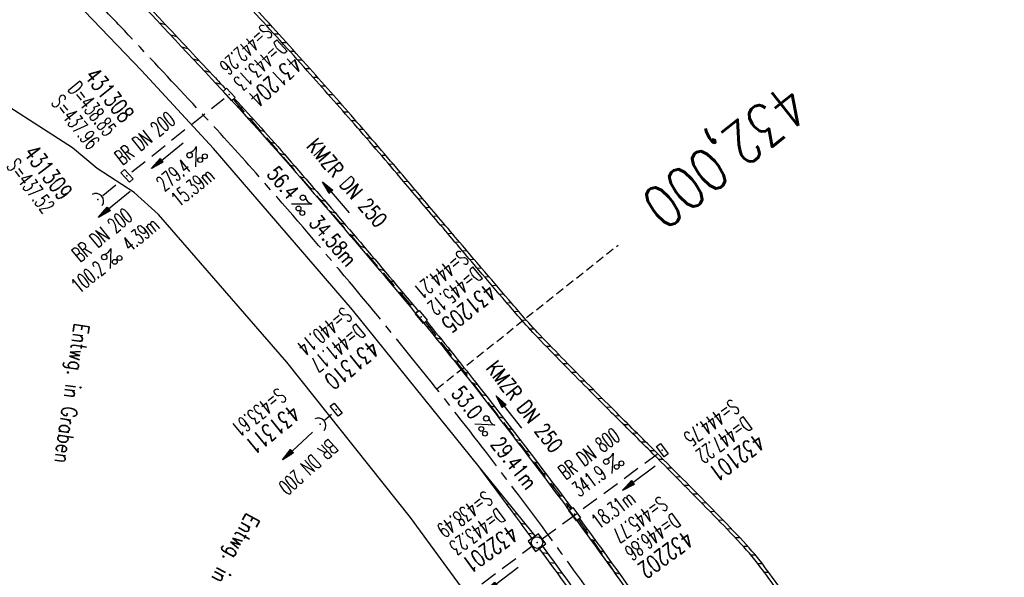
# Model space of a CAD drawing. Extents: x 454519 to 459636, y 422856 to 428936.
# Tile 61 of 82: x 455601 to 455717, y 427442 to 427508. Entities that reach past the tile are written whole.
import ezdxf
from ezdxf.enums import TextEntityAlignment as Align

# ---------------------------------------------------------------- set-up
doc = ezdxf.new("R2010")
doc.units = 0
doc.header["$LTSCALE"] = 2
doc.header["$MEASUREMENT"] = 0
for name, pattern in [('ACHSE', [5.5, 4, -0.5, 0.5, -0.5]), ('AUSGEZOGEN', [0]), ('GESTRICH-X2', [1.5, 1, -0.5]), ('GESTRICHELT', [0.75, 0.5, -0.25])]:
    doc.linetypes.add(name, pattern=pattern)
doc.layers.get('0').update_dxf_attribs({"linetype": 'CONTINUOUS'})
for name, color, linetype in [('ACHSETOP', 1, 'ACHSE'), ('FBR', 8, 'CONTINUOUS'), ('HEKTOM', 1, 'GESTRICHELT'), ('KANAL', 7, 'GESTRICH-X2'), ('PFEIL', 7, 'CONTINUOUS'), ('RINNE', 8, 'CONTINUOUS'), ('SCHACHTNR', 6, 'CONTINUOUS'), ('SCHRIFT', 7, 'AUSGEZOGEN'), ('SCHSYMBOL', 7, 'CONTINUOUS'), ('TEXTO', 4, 'CONTINUOUS'), ('TEXTU', 4, 'CONTINUOUS')]:
    doc.layers.add(name, color=color, linetype=linetype)
doc.styles.add('ROMANS', font='romans.shx', dxfattribs={"width": 0.8})
pattern_1 = [(3.77398, (455992.0151, 426960.8069), (-0.0658207, 0.9978315), [])]

# ---------------------------------------------------------------- blocks, each defined once
blk = doc.blocks.new('30')
at = {"color": 0}
for p, q in [((-0.75, -0.29), (-0.75, 0.29)), ((-0.75, 0.29), (0.75, 0.29)), ((0.75, 0.29), (0.75, -0.29)), ((0.75, -0.29), (-0.75, -0.29))]:
    blk.add_line(p, q, dxfattribs=at)
blk.add_point((0, 0), dxfattribs=at)
blk = doc.blocks.new('20')
blk.add_lwpolyline([(-0.75, -0.75), (0.75, -0.75), (0.75, 0.75), (-0.75, 0.75)], close=True)
blk.add_circle((0, 0), 0.676)
blk.add_point((0, 0))
blk = doc.blocks.new('PROM')
blk.add_line((1.57, 1.82), (0.02, 0.02))
for centre, radius in [((0.32, 1.51), 0.317), ((0.94, 0.29), 0.283), ((1.64, 0.29), 0.283)]:
    blk.add_circle(centre, radius)
blk.add_arc((0.99, 2.68), 1.03, 239.1414, 303.3549)
blk = doc.blocks.new('PFEIL2')
at = {"color": 0}
for p, q in [((0.88, 0), (-2.4, -0.01)), ((0.88, -0.27), (0.88, 0.28)), ((0.88, 0.28), (2.43, 0.01)), ((0.91, 0.27), (0.88, 0.26)), ((0.97, 0.26), (0.88, 0.25)), ((1.02, 0.25), (0.88, 0.23)), ((1.07, 0.24), (0.88, 0.21)), ((1.13, 0.23), (0.88, 0.19)), ((1.18, 0.22), (0.88, 0.17)), ((1.24, 0.21), (0.88, 0.15)), ((1.29, 0.21), (0.88, 0.14)), ((1.34, 0.2), (0.88, 0.12)), ((1.4, 0.19), (0.88, 0.1)), ((1.45, 0.18), (0.88, 0.08)), ((1.51, 0.17), (0.88, 0.06)), ((1.56, 0.16), (0.88, 0.04)), ((1.61, 0.15), (0.88, 0.02)), ((1.67, 0.14), (0.88, 0.01)), ((1.72, 0.13), (0.88, -0.01)), ((1.78, 0.12), (0.88, -0.03)), ((1.83, 0.11), (0.88, -0.05)), ((1.88, 0.1), (0.88, -0.07)), ((1.94, 0.09), (0.88, -0.09)), ((2.05, 0.08), (0.88, -0.12)), ((1.99, 0.08), (0.88, -0.11)), ((2.1, 0.07), (0.88, -0.14)), ((2.15, 0.06), (0.88, -0.16)), ((2.21, 0.05), (0.88, -0.18)), ((2.26, 0.04), (0.88, -0.2)), ((2.32, 0.03), (0.88, -0.22)), ((2.37, 0.02), (0.88, -0.23)), ((2.42, 0.01), (0.88, -0.25)), ((2.43, 0.01), (0.88, -0.27))]:
    blk.add_line(p, q, dxfattribs=at)
blk = doc.blocks.new('42')
at = {"color": 0}
blk.add_arc((-0.02, -0.31), 0.91, 12.5363, 167.4637, dxfattribs=at)
blk.add_point((0, 0), dxfattribs=at)

msp = doc.modelspace()

# ---------------------------------------------------------------- hatches: boundary and pattern name
at = {"layer": 'RINNE'}
h = msp.add_hatch(dxfattribs=at)
h.set_pattern_fill('_USER', color=256, angle=45, pattern_type=0)
h.set_pattern_definition(pattern_1)
edge = h.paths.add_edge_path()
edge.add_arc((456706.44, 427762.61), 1073.91, 228.10965, 228.14704)
edge.add_arc((456678.33, 427731.22), 1031.78, 228.14704, 228.74433)
edge.add_arc((456817.12, 427889.45), 1242.25, 228.74433, 229.25911)
edge.add_arc((456655.35, 427701.65), 994.39, 229.25911, 229.83448)
edge.add_arc((456546.63, 427572.84), 825.83, 229.83448, 230.52376)
edge.add_arc((456558.48, 427587.22), 844.46, 230.52376, 231.2054)
edge.add_arc((456542.6, 427567.47), 819.12, 231.2054, 231.93377)
edge.add_arc((456729.12, 427805.63), 1121.62, 231.93377, 232.55622)
edge.add_arc((456934.78, 428074.2), 1459.89, 232.55622, 233.12863)
edge.add_arc((456379.85, 427334.33), 535.04, 233.1286, 234.0742)
edge.add_arc((457408.11, 428753.48), 2287.55, 234.07418, 234.38006)
edge.add_arc((456866.28, 427997.21), 1357.22, 234.38006, 234.77717)
edge.add_arc((464010.54, 438116.29), 13744.15, 234.777174, 234.830846)
edge.add_arc((452553.34, 421856.09), 6147.09, 54.750591, 54.830844, ccw=False)
edge.add_arc((450423.39, 418842.22), 9837.64, 54.683193, 54.750591, ccw=False)
edge.add_arc((457138.53, 428320.45), 1778.3, 234.68319, 234.84171)
edge.add_arc((456312.97, 427148.34), 344.64, 234.8417, 235.0346)
edge.add_arc((455651.13, 426201.92), 810.24, 54.90881, 55.03464, ccw=False)
edge.add_arc((626422.3, 508282.45), 188910.65, 205.3823657, 205.3841142)
edge.add_arc((456954.58, 427870.83), 1333.1, 205.38414, 205.40495)
edge.add_arc((458532.71, 428620.35), 3080.18, 205.40495, 205.42636)
edge.add_arc((1550284.82, 947638.49), 1211923.63, 205.42637998, 205.4274597)
edge.add_arc((477688.7, 437702.31), 24280.02, 205.42746, 205.446957)
edge.add_arc((517203.98, 456505.24), 68040.82, 205.4469542, 205.458601)
edge.add_arc((456349.46, 427533.08), 641.57, 205.4586, 206.27492)
edge.add_arc((456893.63, 427801.73), 1248.45, 206.27492, 206.86021)
edge.add_arc((456329.1, 427515.82), 615.64, 206.86021, 207.72985)
edge.add_arc((456730.48, 427726.82), 1069.1, 207.72985, 208.38986)
edge.add_arc((456776.66, 427751.77), 1121.59, 208.38986, 208.97336)
edge.add_arc((456927.93, 427835.54), 1294.51, 208.97336, 209.51651)
edge.add_arc((456713.84, 427714.33), 1048.49, 209.51651, 210.14933)
edge.add_arc((456739.98, 427729.51), 1078.71, 210.14933, 210.77322)
edge.add_arc((456488.78, 427579.92), 786.35, 210.77322, 211.62095)
edge.add_arc((456413.6, 427533.63), 698.06, 211.62095, 212.52066)
edge.add_arc((456509.22, 427594.6), 811.46, 212.52066, 213.27031)
edge.add_arc((456783.27, 427774.41), 1139.24, 213.27031, 213.90303)
edge.add_arc((456933.78, 427875.56), 1320.58, 213.90303, 214.46478)
edge.add_arc((456432, 427531.15), 711.97, 214.46478, 215.22973)
edge.add_arc((456476.07, 427562.28), 765.93, 215.22973, 215.97766)
edge.add_arc((456765.31, 427772.25), 1123.35, 215.97766, 216.5953)
edge.add_arc((456809.54, 427805.09), 1178.43, 216.5953, 217.16376)
edge.add_arc((456701.06, 427722.86), 1042.31, 217.16376, 217.76819)
edge.add_arc((456604.75, 427648.24), 920.48, 217.76819, 218.52067)
edge.add_arc((456318.3, 427420.22), 554.35, 218.5207, 219.4902)
edge.add_arc((456528.37, 427593.33), 826.56, 219.49019, 220.08089)
edge.add_arc((457478.26, 428392.67), 2068.03, 220.08089, 220.45439)
edge.add_arc((457304.06, 428244.13), 1839.09, 220.45439, 220.88775)
edge.add_arc((456561.26, 427600.97), 856.54, 220.88775, 221.52267)
edge.add_arc((456315.6, 427383.46), 528.43, 221.5227, 222.5898)
edge.add_arc((456489.12, 427542.96), 764.11, 222.5898, 223.47731)
edge.add_arc((456673.23, 427717.54), 1017.83, 223.47731, 224.05338)
edge.add_arc((456818.23, 427857.82), 1219.58, 224.05338, 224.57966)
edge.add_arc((456792.95, 427832.9), 1184.09, 224.57966, 225.17081)
edge.add_arc((456580.17, 427618.85), 882.27, 225.17081, 225.85561)
edge.add_arc((456478.25, 427513.85), 735.94, 225.85561, 226.71899)
edge.add_arc((456503.46, 427540.61), 772.7, 226.71899, 227.56159)
edge.add_arc((456706.44, 427762.61), 1073.51, 227.56159, 228.14704)
edge.add_arc((456678.33, 427731.22), 1031.38, 228.14704, 228.74433)
edge.add_arc((456817.12, 427889.45), 1241.85, 228.74433, 229.25911)
edge.add_arc((456655.35, 427701.65), 993.99, 229.25911, 229.83448)
edge.add_arc((456546.63, 427572.84), 825.43, 229.83448, 230.52376)
edge.add_arc((456558.48, 427587.22), 844.06, 230.52376, 231.2054)
edge.add_arc((456542.6, 427567.47), 818.72, 231.2054, 231.93377)
edge.add_arc((456729.12, 427805.63), 1121.22, 231.93377, 232.55622)
edge.add_arc((456934.78, 428074.2), 1459.49, 232.55622, 233.12863)
edge.add_arc((456379.85, 427334.33), 534.64, 233.1286, 234.0742)
edge.add_arc((457408.11, 428753.48), 2287.15, 234.07418, 234.38006)
edge.add_arc((456866.28, 427997.21), 1356.82, 234.38006, 234.77717)
edge.add_arc((464010.54, 438116.29), 13743.75, 234.777174, 234.830846)
edge.add_arc((452553.34, 421856.09), 6147.49, 54.750591, 54.830844, ccw=False)
edge.add_arc((450423.39, 418842.22), 9838.04, 54.683193, 54.750591, ccw=False)
edge.add_arc((457138.53, 428320.45), 1777.9, 234.68319, 234.84171)
edge.add_arc((456312.97, 427148.34), 344.24, 234.8417, 235.0346)
edge.add_arc((455651.13, 426201.92), 810.64, 54.90881, 55.03464, ccw=False)
h = msp.add_hatch(dxfattribs=at)
h.set_pattern_fill('_USER', color=256, angle=45, pattern_type=0)
h.set_pattern_definition(pattern_1)
edge = h.paths.add_edge_path()
edge.add_arc((456706.44, 427762.61), 1073.91, 228.10965, 228.14704)
edge.add_arc((456678.33, 427731.22), 1031.78, 228.14704, 228.74433)
edge.add_arc((456817.12, 427889.45), 1242.25, 228.74433, 229.25911)
edge.add_arc((456655.35, 427701.65), 994.39, 229.25911, 229.83448)
edge.add_arc((456546.63, 427572.84), 825.83, 229.83448, 230.52376)
edge.add_arc((456558.48, 427587.22), 844.46, 230.52376, 231.2054)
edge.add_arc((456542.6, 427567.47), 819.12, 231.2054, 231.93377)
edge.add_arc((456729.12, 427805.63), 1121.62, 231.93377, 232.55622)
edge.add_arc((456934.78, 428074.2), 1459.89, 232.55622, 233.12863)
edge.add_arc((456379.85, 427334.33), 535.04, 233.1286, 234.0742)
edge.add_arc((457408.11, 428753.48), 2287.55, 234.07418, 234.38006)
edge.add_arc((456866.28, 427997.21), 1357.22, 234.38006, 234.77717)
edge.add_arc((464010.54, 438116.29), 13744.15, 234.777174, 234.830846)
edge.add_arc((452553.34, 421856.09), 6147.09, 54.750591, 54.830844, ccw=False)
edge.add_arc((450423.39, 418842.22), 9837.64, 54.683193, 54.750591, ccw=False)
edge.add_arc((457138.53, 428320.45), 1778.3, 234.68319, 234.84171)
edge.add_arc((456312.97, 427148.34), 344.64, 234.8417, 235.0346)
edge.add_arc((455651.13, 426201.92), 810.24, 54.90881, 55.03464, ccw=False)
edge.add_arc((626422.3, 508282.45), 188910.65, 205.3823657, 205.3841142)
edge.add_arc((456954.58, 427870.83), 1333.1, 205.38414, 205.40495)
edge.add_arc((458532.71, 428620.35), 3080.18, 205.40495, 205.42636)
edge.add_arc((1550284.82, 947638.49), 1211923.63, 205.42637998, 205.4274597)
edge.add_arc((477688.7, 437702.31), 24280.02, 205.42746, 205.446957)
edge.add_arc((517203.98, 456505.24), 68040.82, 205.4469542, 205.458601)
edge.add_arc((456349.46, 427533.08), 641.57, 205.4586, 206.27492)
edge.add_arc((456893.63, 427801.73), 1248.45, 206.27492, 206.86021)
edge.add_arc((456329.1, 427515.82), 615.64, 206.86021, 207.72985)
edge.add_arc((456730.48, 427726.82), 1069.1, 207.72985, 208.38986)
edge.add_arc((456776.66, 427751.77), 1121.59, 208.38986, 208.97336)
edge.add_arc((456927.93, 427835.54), 1294.51, 208.97336, 209.51651)
edge.add_arc((456713.84, 427714.33), 1048.49, 209.51651, 210.14933)
edge.add_arc((456739.98, 427729.51), 1078.71, 210.14933, 210.77322)
edge.add_arc((456488.78, 427579.92), 786.35, 210.77322, 211.62095)
edge.add_arc((456413.6, 427533.63), 698.06, 211.62095, 212.52066)
edge.add_arc((456509.22, 427594.6), 811.46, 212.52066, 213.27031)
edge.add_arc((456783.27, 427774.41), 1139.24, 213.27031, 213.90303)
edge.add_arc((456933.78, 427875.56), 1320.58, 213.90303, 214.46478)
edge.add_arc((456432, 427531.15), 711.97, 214.46478, 215.22973)
edge.add_arc((456476.07, 427562.28), 765.93, 215.22973, 215.97766)
edge.add_arc((456765.31, 427772.25), 1123.35, 215.97766, 216.5953)
edge.add_arc((456809.54, 427805.09), 1178.43, 216.5953, 217.16376)
edge.add_arc((456701.06, 427722.86), 1042.31, 217.16376, 217.76819)
edge.add_arc((456604.75, 427648.24), 920.48, 217.76819, 218.52067)
edge.add_arc((456318.3, 427420.22), 554.35, 218.5207, 219.4902)
edge.add_arc((456528.37, 427593.33), 826.56, 219.49019, 220.08089)
edge.add_arc((457478.26, 428392.67), 2068.03, 220.08089, 220.45439)
edge.add_arc((457304.06, 428244.13), 1839.09, 220.45439, 220.88775)
edge.add_arc((456561.26, 427600.97), 856.54, 220.88775, 221.52267)
edge.add_arc((456315.6, 427383.46), 528.43, 221.5227, 222.5898)
edge.add_arc((456489.12, 427542.96), 764.11, 222.5898, 223.47731)
edge.add_arc((456673.23, 427717.54), 1017.83, 223.47731, 224.05338)
edge.add_arc((456818.23, 427857.82), 1219.58, 224.05338, 224.57966)
edge.add_arc((456792.95, 427832.9), 1184.09, 224.57966, 225.17081)
edge.add_arc((456580.17, 427618.85), 882.27, 225.17081, 225.85561)
edge.add_arc((456478.25, 427513.85), 735.94, 225.85561, 226.71899)
edge.add_arc((456503.46, 427540.61), 772.7, 226.71899, 227.56159)
edge.add_arc((456706.44, 427762.61), 1073.51, 227.56159, 228.14704)
edge.add_arc((456678.33, 427731.22), 1031.38, 228.14704, 228.74433)
edge.add_arc((456817.12, 427889.45), 1241.85, 228.74433, 229.25911)
edge.add_arc((456655.35, 427701.65), 993.99, 229.25911, 229.83448)
edge.add_arc((456546.63, 427572.84), 825.43, 229.83448, 230.52376)
edge.add_arc((456558.48, 427587.22), 844.06, 230.52376, 231.2054)
edge.add_arc((456542.6, 427567.47), 818.72, 231.2054, 231.93377)
edge.add_arc((456729.12, 427805.63), 1121.22, 231.93377, 232.55622)
edge.add_arc((456934.78, 428074.2), 1459.49, 232.55622, 233.12863)
edge.add_arc((456379.85, 427334.33), 534.64, 233.1286, 234.0742)
edge.add_arc((457408.11, 428753.48), 2287.15, 234.07418, 234.38006)
edge.add_arc((456866.28, 427997.21), 1356.82, 234.38006, 234.77717)
edge.add_arc((464010.54, 438116.29), 13743.75, 234.777174, 234.830846)
edge.add_arc((452553.34, 421856.09), 6147.49, 54.750591, 54.830844, ccw=False)
edge.add_arc((450423.39, 418842.22), 9838.04, 54.683193, 54.750591, ccw=False)
edge.add_arc((457138.53, 428320.45), 1777.9, 234.68319, 234.84171)
edge.add_arc((456312.97, 427148.34), 344.24, 234.8417, 235.0346)
edge.add_arc((455651.13, 426201.92), 810.64, 54.90881, 55.03464, ccw=False)

# ---------------------------------------------------------------- linework, layer by layer
at = {"layer": 'ACHSETOP', "flags": 128}
msp.add_lwpolyline([(457915.72, 424851.29, -0.000006), (457913.58, 424853.81, -0.000044), (457913.3, 424854.14), (457897.16, 424873.22, 0.000004), (457889.08, 424882.77, -0.000008), (457881.01, 424892.31, -0.000002), (457872.61, 424902.22, -0.000003), (457864.86, 424911.39), (457848.71, 424930.47, 0.000027), (457843.58, 424936.54, -0.000013), (457838.45, 424942.6, -0.000828), (457837.34, 424943.91, -0.000193), (457832.58, 424949.58, -0.002836), (457826.36, 424957.07, -0.00181), (457816.73, 424968.91, -0.002663), (457809.62, 424977.8, -0.002228), (457801.22, 424988.52, -0.002227), (457793.59, 424998.45, -0.002235), (457786.07, 425008.4, -0.002237), (457778.64, 425018.43, -0.002229), (457771.27, 425028.55, -0.002228), (457764.01, 425038.74, -0.002231), (457756.84, 425048.97, -0.002238), (457749.71, 425059.34, -0.00227), (457742.78, 425069.63, -0.002201), (457734.87, 425081.59, -0.002958), (457729.08, 425090.55, -0.001376), (457721.3, 425102.82, -0.002197), (457716.48, 425110.54, -0.000018), (457715.87, 425111.53, 0.000102), (457715.76, 425111.71, 0.000005), (457709.19, 425122.34, -0.000006), (457702.61, 425132.97), (457689.46, 425154.23), (457676.31, 425175.49), (457663.16, 425196.75, -0.000006), (457656.58, 425207.38, 0.000006), (457650.01, 425218.01), (457636.86, 425239.28), (457623.71, 425260.54, -0.000006), (457617.13, 425271.17, 0.000006), (457610.56, 425281.8), (457597.41, 425303.06), (457584.25, 425324.32, -0.000017), (457577.68, 425334.95, 0.000017), (457571.1, 425345.59, 0.000011), (457564.53, 425356.22, -0.000007), (457557.95, 425366.85, -0.000002), (457550.82, 425378.37, -0.000002), (457544.8, 425388.11, -0.000012), (457538.23, 425398.74, 0.000002), (457531.65, 425409.37, 0.000013), (457522.15, 425424.73, 0.000036), (457518.82, 425430.11, 0.000002), (457518.5, 425430.63, 0.001494), (457513.17, 425439.19, 0.001009), (457505.21, 425451.81, 0.002111), (457499.48, 425460.77, 0.001564), (457491.66, 425472.81, 0.001564), (457484.79, 425483.24, 0.001559), (457477.84, 425493.65, 0.001562), (457470.82, 425504.02, 0.001568), (457463.77, 425514.31, 0.001567), (457456.64, 425524.56, 0.001562), (457449.44, 425534.8, 0.001556), (457442.17, 425544.98, 0.001559), (457434.85, 425555.1, 0.001564), (457427.46, 425565.18, 0.001563), (457420.01, 425575.22, 0.001565), (457412.5, 425585.2, 0.001564), (457404.92, 425595.15, 0.001562), (457397.28, 425605.05, 0.001562), (457389.58, 425614.89, 0.001563), (457381.81, 425624.71, 0.001568), (457374, 425634.44, 0.001561), (457366.14, 425644.12, 0.001554), (457358.17, 425653.79, 0.001558), (457350.15, 425663.42, 0.001564), (457342.11, 425672.95, 0.001572), (457334, 425682.43, 0.001566), (457325.8, 425691.9, 0.00156), (457317.56, 425701.31, 0.001562), (457309.26, 425710.65, 0.00156), (457300.91, 425719.93, 0.001558), (457292.49, 425729.18, 0.001564), (457284, 425738.39, 0.001569), (457275.49, 425747.51, 0.001564), (457266.01, 425757.53, 0.001926), (457258.25, 425765.62, 0.001186), (457247.56, 425776.64, 0.001887), (457240.8, 425783.52, 0.000041), (457237.45, 425786.9, 0.000316), (457237.01, 425787.34, 0.000002), (457228.45, 425795.96, 0.000003), (457223.19, 425801.26), (457205.57, 425819), (457187.95, 425836.74), (457170.34, 425854.48), (457152.72, 425872.22), (457135.11, 425889.96), (457117.49, 425907.69), (457099.87, 425925.43), (457082.26, 425943.17), (457064.64, 425960.91, 0.000014), (457055.83, 425969.78, -0.000014), (457047.03, 425978.65), (457029.41, 425996.39), (457011.79, 426014.13), (456994.18, 426031.87), (456976.56, 426049.61), (456958.95, 426067.35), (456941.33, 426085.09), (456923.71, 426102.82), (456906.1, 426120.56, 0.000014), (456897.29, 426129.43, -0.000014), (456888.48, 426138.3), (456870.86, 426156.04), (456853.25, 426173.78), (456835.63, 426191.52), (456818.02, 426209.26), (456800.4, 426227), (456782.78, 426244.74), (456765.17, 426262.47), (456747.55, 426280.21), (456729.93, 426297.95), (456712.32, 426315.69), (456694.7, 426333.43), (456677.09, 426351.17), (456659.47, 426368.91), (456641.85, 426386.65), (456624.24, 426404.39), (456606.62, 426422.13), (456589.01, 426439.87, 0.000014), (456580.2, 426448.74, -0.000014), (456571.39, 426457.6), (456553.77, 426475.34), (456536.16, 426493.08), (456518.54, 426510.82), (456500.93, 426528.56), (456483.31, 426546.3), (456465.69, 426564.04), (456448.08, 426581.78), (456430.46, 426599.52, 0.000014), (456421.65, 426608.39, -0.000014), (456412.84, 426617.26), (456395.23, 426634.99), (456383.63, 426646.67, 0.000725), (456382.56, 426647.75, 0.000156), (456377.6, 426652.72, 0.002626), (456370.69, 426659.55, 0.001668), (456359.73, 426670.21, 0.002498), (456351.52, 426678.06, 0.002083), (456341.58, 426687.4, 0.002085), (456332.39, 426695.88, 0.002089), (456323.15, 426704.28, 0.002082), (456313.84, 426712.59, 0.002074), (456304.43, 426720.86, 0.002079), (456294.95, 426729.04, 0.002087), (456285.44, 426737.12, 0.002093), (456275.86, 426745.12, 0.002088), (456266.18, 426753.06, 0.002077), (456256.46, 426760.91, 0.002077), (456246.66, 426768.68, 0.002082), (456236.8, 426776.37, 0.002086), (456226.89, 426783.97, 0.002088), (456215.98, 426792.19, 0.002513), (456206.86, 426798.93, 0.001652), (456194.46, 426807.93, 0.002613), (456186.58, 426813.55, 0.000131), (456181.19, 426817.36, 0.000661), (456180.12, 426818.11, 0.000001), (456173.12, 426823.01, -0.000002), (456166.12, 426827.92), (456145.65, 426842.27), (456125.17, 426856.61), (456104.7, 426870.96), (456084.23, 426885.31, 0.000012), (456075.03, 426891.75, -0.000012), (456065.83, 426898.2, -0.00044), (456065.72, 426898.27, -0.000024), (456063.76, 426899.66, -0.003713), (456055.72, 426905.4, -0.002427), (456043.53, 426914.34, -0.004512), (456034.85, 426920.89, -0.003471), (456023.71, 426929.59, -0.003476), (456013.96, 426937.42, -0.003478), (456004.33, 426945.38, -0.003472), (455994.81, 426953.46, -0.003468), (455985.39, 426961.7, -0.003467), (455976.09, 426970.06, -0.003474), (455966.91, 426978.53, -0.003474), (455957.86, 426987.14, -0.003467), (455948.91, 426995.88, -0.00347), (455940.09, 427004.74, -0.003474), (455931.4, 427013.72, -0.003479), (455922.83, 427022.81, -0.003475), (455914.39, 427032.04, -0.003471), (455906.07, 427041.38, -0.003476), (455897.89, 427050.82, -0.00347), (455889.85, 427060.38, -0.003463), (455881.92, 427070.06, -0.00347), (455874.13, 427079.85, -0.003479), (455866.5, 427089.73, -0.003479), (455859, 427099.71, -0.003469), (455851.62, 427109.82, -0.003465), (455844.39, 427120.03, -0.003473), (455837.31, 427130.32, -0.003478), (455830.37, 427140.71, -0.003474), (455823.57, 427151.21, -0.00347), (455816.92, 427161.79, -0.003471), (455810.42, 427172.47, -0.003472), (455804.07, 427183.23, -0.003473), (455797.87, 427194.08, -0.003473), (455791.42, 427205.75, -0.003967), (455785.92, 427216.04, -0.002976), (455778.94, 427229.57, -0.004632), (455774.58, 427238.32, -0.000579), (455770.49, 427246.77, -0.001724), (455769.13, 427249.62, -0.000007), (455765.12, 427258.07, -0.000021), (455763.79, 427260.87), (455753.08, 427283.46), (455742.37, 427306.05), (455731.66, 427328.64, -0.000016), (455726.85, 427338.77, 0.000012), (455722.05, 427348.89, 0.000505), (455721.99, 427349.02, 0.000029), (455720.94, 427351.23, 0.005761), (455716.62, 427360.03, 0.003719), (455709.66, 427373.54, 0.006688), (455704.46, 427383.16, 0.005204), (455697.47, 427395.36, 0.00521), (455691.03, 427406.07, 0.005208), (455684.38, 427416.66, 0.005212), (455677.5, 427427.1, 0.005215), (455670.41, 427437.39, 0.005208), (455663.11, 427447.52, 0.005201), (455655.59, 427457.52, 0.005205), (455647.54, 427467.76, 0.005666), (455639.94, 427477.01, 0.004763), (455630.21, 427488.37, 0.007089), (455623.49, 427495.84, 0.001658), (455615.56, 427504.36, 0.003572), (455611.84, 427508.28, 0.000012), (455608, 427512.26, -0.000027), (455606.32, 427514), (455588.97, 427532), (455571.61, 427550), (455554.26, 427567.99), (455536.91, 427585.99, 0.000014), (455528.23, 427594.99, -0.000014), (455519.55, 427603.99), (455502.2, 427621.98), (455484.85, 427639.98, 0.000002), (455479.31, 427645.72, -0.000001), (455473.77, 427651.47, -0.001156), (455472.6, 427652.69, -0.000265), (455467.53, 427658.01, -0.003963), (455460.87, 427665.1, -0.002525), (455450.56, 427676.37, -0.003728), (455442.98, 427684.88, -0.00312), (455434.07, 427695.16, -0.003121), (455425.99, 427704.71, -0.003125), (455418.05, 427714.35, -0.003131), (455410.22, 427724.09, -0.003129), (455402.51, 427733.93, -0.003124), (455394.93, 427743.86, -0.003122), (455387.47, 427753.9, -0.003123), (455380.13, 427764.03, -0.003127), (455372.93, 427774.24, -0.003128), (455365.85, 427784.53, -0.003125), (455358.9, 427794.93, -0.003121), (455351.83, 427805.8, -0.003366), (455345.4, 427815.97, -0.002883), (455337.58, 427828.68, -0.004268), (455332.42, 427837.34, -0.001081), (455326.42, 427847.67, -0.002226), (455323.54, 427852.71, -0.000009), (455321.01, 427857.17, 0.000021), (455319.97, 427859.01), (455307.64, 427880.76, -0.000002), (455301.48, 427891.64, 0.000005), (455295.32, 427902.52, 0.000005), (455289.16, 427913.39, -0.000006), (455283, 427924.27, -0.000002), (455276.84, 427935.15, -0.000002), (455270.68, 427946.02, -0.000003), (455264.52, 427956.9, 0.000003), (455258.36, 427967.77, 0.000002), (455252.2, 427978.65, 0.000002), (455246.03, 427989.53, 0.000006), (455239.87, 428000.4, -0.000005), (455233.71, 428011.28, -0.000005), (455227.55, 428022.16, 0.000005), (455221.39, 428033.03, 0.000005), (455215.23, 428043.91, -0.000005), (455209.07, 428054.78, -0.000005), (455202.91, 428065.66, 0.000005), (455196.75, 428076.54, 0.000005), (455190.59, 428087.41, -0.000006), (455184.42, 428098.29, -0.000002), (455178.26, 428109.17, -0.000002), (455172.1, 428120.04, -0.000003), (455165.94, 428130.92, 0.000003), (455159.78, 428141.79, 0.000002), (455153.62, 428152.67, 0.000002), (455147.46, 428163.55, 0.000006), (455141.3, 428174.42, -0.000005), (455135.14, 428185.3, -0.000005), (455128.98, 428196.18, 0.000005), (455122.82, 428207.05, 0.000005), (455116.66, 428217.93, -0.000009), (455110.49, 428228.8), (455098.17, 428250.56), (455091.75, 428261.89, 0.000684), (455090.33, 428264.4, 0.000218), (455085.82, 428272.29, 0.001881), (455080.96, 428280.74, 0.001202), (455073.26, 428293.91, 0.001632), (455067.33, 428303.92, 0.001421), (455060.45, 428315.38, 0.001428), (455053.96, 428326.06, 0.001428), (455047.4, 428336.7, 0.00142), (455040.79, 428347.29, 0.001417), (455034.11, 428357.87, 0.001416), (455027.36, 428368.42, 0.00142), (455020.58, 428378.89, 0.001425), (455013.72, 428389.34, 0.001425), (455006.81, 428399.76, 0.001418), (454999.84, 428410.12, 0.001415), (454992.8, 428420.47, 0.001417), (454985.7, 428430.77, 0.00142), (454978.56, 428441.01, 0.001426), (454971.36, 428451.22, 0.001423), (454964.09, 428461.4, 0.00142), (454956.76, 428471.54, 0.001422), (454949.38, 428481.62, 0.001169), (454943.26, 428489.9, 0.001416)], format="xyb", dxfattribs=at)
at = {"layer": 'FBR'}
for points in [[(455488.23, 427511.9, 0.000004), (455499.28, 427496.1, 0.000009)], [(455693.16, 427437.45, 0.004183), (455688.87, 427443.35, 0.028405), (455686.3, 427446.44, 0.005892), (455683.1, 427449.79, 0.002692), (455675.98, 427457, 0.000875), (455671.09, 427461.88, -0.001492), (455668.22, 427464.75, -0.004588), (455662.36, 427470.75, -0.012389), (455660.27, 427473.05, -0.00165), (455658.69, 427474.88, -0.000807), (455655.49, 427478.63, -0.000698), (455650.99, 427483.94, 0.000714), (455646.59, 427489.13, 0.00284), (455640.84, 427495.81, 0.002982), (455635.28, 427502.12, 0.004259), (455628.88, 427509.19, 0.002978), (455619.57, 427519.16, 0.000418), (455608.93, 427530.4, 0.000905), (455604, 427535.59, 0.000137), (455591.51, 427548.66, 0.000371), (455586.89, 427553.49, 0.000151), (455578.88, 427561.85, -0.000118)], [(455668.95, 427247.23, -0.000005), (455676.53, 427235.5, -0.000007)]]:
    msp.add_lwpolyline(points, format="xyb", dxfattribs=at)
at = {"layer": 'FBR', "flags": 128}
msp.add_lwpolyline([(455513.02, 427502.86, -0.000006), (455519.99, 427492.88, 0.000086)], format="xyb", dxfattribs=at)
for points in [[(455615.49, 427501.86), (455606.86, 427510.92), (455597.86, 427520.25), (455589.07, 427529.36), (455580.52, 427538.22), (455571.45, 427547.6), (455562.34, 427556.97), (455553.35, 427566.3), (455544.39, 427575.52), (455535.59, 427584.62), (455526.79, 427593.76), (455518.4, 427602.71), (455511.83, 427609.96)], [(455661.81, 427447.09), (455655.23, 427455.21), (455640.33, 427473.72), (455623.96, 427492.68), (455615.49, 427501.86)], [(455610.29, 427490.36), (455607.39, 427492.76), (455595.98, 427500.06)], [(455702.43, 427361.8), (455701.11, 427364.4), (455695.34, 427375.07), (455688.19, 427387.82), (455682.01, 427398.26), (455674.15, 427410.83), (455661.36, 427429.81), (455647.13, 427449.25), (455632.57, 427467.56), (455617.5, 427484.91), (455614.64, 427487.53), (455610.29, 427490.36)]]:
    msp.add_lwpolyline(points, dxfattribs=at)
at = {"layer": 'HEKTOM'}
msp.add_line((455650.22, 427464.41), (455671.56, 427481.32), dxfattribs=at)
at = {"layer": 'KANAL'}
for p, q in [((455614.34, 427489.94), (455625.22, 427498.59)), ((455626.28, 427498.5), (455647.91, 427473.44)), ((455610.94, 427487.16), (455613.19, 427489)), ((455648.88, 427472.28), (455665.97, 427450.25)), ((455637.06, 427460.75), (455637.84, 427461.44)), ((455662.62, 427446.75), (455676.16, 427456.72)), ((455666.88, 427449.03), (455689.44, 427415.94)), ((455653.12, 427439.66), (455661.41, 427445.87))]:
    msp.add_line(p, q, dxfattribs=at)
at = {"layer": 'RINNE'}
for p, q in [((455617.57, 427507.48), (455618.31, 427507.28)), ((455630.13, 427507.23), (455630.69, 427507.22)), ((455618.89, 427506.08), (455619.63, 427505.87)), ((455631.07, 427506.21), (455631.62, 427506.19)), ((455620.2, 427504.68), (455620.94, 427504.47)), ((455631.99, 427505.19), (455632.54, 427505.17)), ((455621.51, 427503.27), (455622.25, 427503.07)), ((455632.92, 427504.16), (455633.47, 427504.15)), ((455633.83, 427503.14), (455634.38, 427503.13)), ((455634.75, 427502.12), (455635.3, 427502.11)), ((455622.83, 427501.87), (455623.56, 427501.67)), ((455635.66, 427501.1), (455636.21, 427501.09)), ((455624.13, 427500.47), (455624.87, 427500.27)), ((455636.56, 427500.08), (455637.11, 427500.06)), ((455637.47, 427499.06), (455638.01, 427499.04)), ((455626.71, 427497.68), (455627.43, 427497.48)), ((455638.37, 427498.03), (455638.91, 427498.02)), ((455627.97, 427496.3), (455628.69, 427496.1)), ((455639.26, 427497.01), (455639.8, 427497)), ((455640.15, 427495.99), (455640.69, 427495.98)), ((455641.04, 427494.97), (455641.58, 427494.96)), ((455629.21, 427494.91), (455629.92, 427494.72)), ((455641.93, 427493.95), (455642.47, 427493.94)), ((455630.44, 427493.53), (455631.15, 427493.34)), ((455642.81, 427492.93), (455643.35, 427492.92)), ((455631.65, 427492.16), (455632.35, 427491.97)), ((455643.69, 427491.91), (455644.22, 427491.9)), ((455632.85, 427490.79), (455633.55, 427490.6)), ((455644.56, 427490.89), (455645.1, 427490.87)), ((455634.04, 427489.42), (455634.74, 427489.23)), ((455645.43, 427489.87), (455645.97, 427489.85)), ((455635.22, 427488.06), (455635.92, 427487.86)), ((455646.3, 427488.85), (455646.84, 427488.83)), ((455647.17, 427487.83), (455647.71, 427487.81)), ((455636.4, 427486.69), (455637.09, 427486.5)), ((455648.04, 427486.81), (455648.57, 427486.79)), ((455648.9, 427485.78), (455649.44, 427485.77)), ((455637.57, 427485.33), (455638.27, 427485.14)), ((455649.77, 427484.76), (455650.3, 427484.75)), ((455638.74, 427483.97), (455639.43, 427483.78)), ((455650.63, 427483.74), (455651.16, 427483.73)), ((455639.9, 427482.61), (455640.59, 427482.42)), ((455651.49, 427482.72), (455652.03, 427482.71)), ((455641.06, 427481.25), (455641.75, 427481.06)), ((455652.36, 427481.7), (455652.89, 427481.69)), ((455653.22, 427480.68), (455653.76, 427480.67)), ((455642.21, 427479.89), (455642.9, 427479.7)), ((455654.09, 427479.66), (455654.62, 427479.65)), ((455643.36, 427478.54), (455644.04, 427478.35)), ((455654.96, 427478.64), (455655.49, 427478.63)), ((455655.82, 427477.62), (455656.36, 427477.61)), ((455644.5, 427477.18), (455645.18, 427476.99)), ((455656.69, 427476.6), (455657.23, 427476.59)), ((455645.63, 427475.83), (455646.31, 427475.64)), ((455657.56, 427475.58), (455658.1, 427475.57)), ((455646.76, 427474.48), (455647.44, 427474.29)), ((455658.44, 427474.56), (455658.97, 427474.55)), ((455659.31, 427473.54), (455659.85, 427473.52)), ((455660.2, 427472.52), (455660.74, 427472.5)), ((455648.98, 427471.79), (455649.65, 427471.6)), ((455661.12, 427471.49), (455661.67, 427471.48)), ((455650.07, 427470.45), (455650.74, 427470.26)), ((455662.07, 427470.47), (455662.64, 427470.46)), ((455651.15, 427469.11), (455651.82, 427468.92)), ((455663.06, 427469.45), (455663.63, 427469.44)), ((455664.05, 427468.43), (455664.62, 427468.41)), ((455652.23, 427467.77), (455652.88, 427467.59)), ((455665.04, 427467.4), (455665.62, 427467.39)), ((455653.28, 427466.44), (455653.94, 427466.26)), ((455666.05, 427466.38), (455666.62, 427466.36)), ((455654.33, 427465.11), (455654.98, 427464.93)), ((455667.05, 427465.35), (455667.63, 427465.34)), ((455655.37, 427463.79), (455656.02, 427463.61)), ((455668.07, 427464.33), (455668.65, 427464.32)), ((455669.09, 427463.31), (455669.67, 427463.29)), ((455656.4, 427462.46), (455657.05, 427462.28)), ((455670.12, 427462.28), (455670.7, 427462.27)), ((455657.43, 427461.14), (455658.07, 427460.96)), ((455671.15, 427461.26), (455671.73, 427461.24)), ((455672.17, 427460.23), (455672.75, 427460.22)), ((455658.45, 427459.82), (455659.09, 427459.64)), ((455673.2, 427459.21), (455673.78, 427459.2)), ((455659.46, 427458.5), (455660.1, 427458.32)), ((455674.23, 427458.18), (455674.81, 427458.17)), ((455660.47, 427457.18), (455661.11, 427457.01)), ((455675.25, 427457.16), (455675.83, 427457.15)), ((455661.47, 427455.87), (455662.1, 427455.69)), ((455676.28, 427456.14), (455676.85, 427456.12)), ((455662.46, 427454.56), (455663.1, 427454.38)), ((455677.29, 427455.11), (455677.87, 427455.1)), ((455655.88, 427454.34), (455655.95, 427454.33)), ((455678.31, 427454.09), (455678.89, 427454.07)), ((455656.73, 427453.19), (455656.89, 427453.16)), ((455663.45, 427453.24), (455664.08, 427453.07)), ((455679.32, 427453.06), (455679.9, 427453.05)), ((455657.58, 427452.04), (455657.84, 427452)), ((455664.43, 427451.93), (455665.06, 427451.76)), ((455680.33, 427452.04), (455680.91, 427452.03)), ((455681.34, 427451.02), (455681.91, 427451)), ((455658.43, 427450.89), (455658.78, 427450.83)), ((455665.41, 427450.63), (455666.04, 427450.45)), ((455682.34, 427449.99), (455682.92, 427449.98)), ((455659.28, 427449.73), (455659.72, 427449.66)), ((455683.34, 427448.97), (455683.91, 427448.96)), ((455660.12, 427448.58), (455660.67, 427448.49)), ((455667.34, 427448.02), (455667.96, 427447.84)), ((455684.33, 427447.95), (455684.89, 427447.93)), ((455660.97, 427447.43), (455661.61, 427447.33)), ((455668.29, 427446.71), (455668.91, 427446.54)), ((455685.3, 427446.92), (455685.86, 427446.91)), ((455669.23, 427445.41), (455669.85, 427445.24)), ((455686.26, 427445.9), (455686.81, 427445.89)), ((455662.66, 427445.13), (455663.33, 427445.02)), ((455670.17, 427444.12), (455670.79, 427443.94)), ((455687.15, 427444.88), (455687.68, 427444.87)), ((455663.51, 427443.98), (455664.16, 427443.87)), ((455687.98, 427443.86), (455688.5, 427443.85)), ((455688.75, 427442.84), (455689.26, 427442.83)), ((455664.35, 427442.83), (455664.99, 427442.73)), ((455671.1, 427442.82), (455671.72, 427442.65))]:
    msp.add_line(p, q, dxfattribs=at)
for points in [[(455291.27, 427914.04, -0.000002), (455297.27, 427903.45, -0.000081)], [(455291.61, 427914.24, -0.000002), (455297.61, 427903.65, -0.000081)], [(455573.54, 427553.59, 0.000012), (455576.88, 427550.1, 0.000003), (455590.29, 427536.1, 0.000105), (455595.65, 427530.5, -0.00005), (455606.86, 427518.82, -0.002151), (455612.33, 427513.06, -0.001025), (455623.72, 427500.91, -0.00848), (455632.38, 427491.33, -0.00522), (455646.01, 427475.38, -0.007798), (455654.46, 427464.94, -0.00613), (455664.85, 427451.37, -0.009638), (455676.85, 427434.62, -0.00947), (455688.41, 427417.12, -0.005559), (455699.23, 427399.61, -0.008793), (455705.75, 427388.34, -0.002658), (455712.04, 427376.87, -0.005707)], [(455575.6, 427552.01, 0.000006), (455577.17, 427550.37, 0.000003), (455590.57, 427536.38, 0.000105), (455595.94, 427530.78, -0.00005), (455607.15, 427519.09, -0.002151), (455612.62, 427513.33, -0.001025), (455624.02, 427501.18, -0.001321), (455625.39, 427499.71, -0.00522)], [(455692.57, 427437.59, 0.00392), (455688.55, 427443.11, 0.028405), (455686.01, 427446.17, 0.005892), (455682.82, 427449.51, 0.002692), (455675.7, 427456.72, 0.000875), (455670.8, 427461.6, -0.001492), (455667.94, 427464.47, -0.004588), (455662.07, 427470.48, -0.012389), (455659.96, 427472.79, -0.00165), (455658.39, 427474.62, -0.000807), (455655.18, 427478.37, -0.000698), (455650.68, 427483.68, 0.000714), (455646.29, 427488.87, 0.00284), (455640.54, 427495.55, 0.002982), (455634.99, 427501.85, 0.004259), (455628.58, 427508.92, 0.002978), (455619.28, 427518.89, 0.000418), (455608.64, 427530.13, 0.000905), (455603.71, 427535.31, 0.000113), (455593.41, 427546.1, 0.000113)], [(455626.41, 427498.6, -0.006173), (455632.68, 427491.59, -0.00522), (455646.31, 427475.64, -0.001568), (455648.04, 427473.56, -0.00613)], [(455701.16, 427385.65, 0.003536), (455697.19, 427392.57, 0.002598), (455694.2, 427397.64, 0.002261), (455690.7, 427403.43, 0.003361), (455687.76, 427408.19, 0.00196), (455682.62, 427416.29, 0.005643), (455674.35, 427428.9, 0.0101), (455669.51, 427435.8, 0.000355), (455669.03, 427436.45, 0.000021), (455662.32, 427445.59, 0.000451)], [(455649, 427472.4, -0.005359), (455654.78, 427465.19, -0.00613), (455665.17, 427451.61, -0.000735), (455666.11, 427450.35, -0.00947)], [(455661.43, 427446.81, 0.0004), (455659.6, 427449.29, 0.000213), (455655.23, 427455.21)], [(455667.01, 427449.14, -0.0082), (455677.18, 427434.85, -0.00947), (455688.75, 427417.33, -0.000417), (455689.57, 427416.03, -0.008793)], [(455701.48, 427385.83, 0.003536), (455697.51, 427392.75, 0.002598), (455694.51, 427397.83, 0.002263), (455691.01, 427403.63, 0.003358), (455687.74, 427408.9, 0.00232), (455682.93, 427416.49, 0.005269), (455677.31, 427425.05, 0.004055), (455669.8, 427436.03, 0.004187), (455668.93, 427437.26, 0.000488), (455662.71, 427445.88, 0.013383)]]:
    msp.add_lwpolyline(points, format="xyb", dxfattribs=at)

# ---------------------------------------------------------------- block references
at = {"layer": 'PFEIL'}
for p, rotation in [((455618.53, 427491.85), 218.5457999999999), ((455638.36, 427486.94), 130.8024), ((455612.29, 427486.14), 219.2995), ((455658.7, 427461.68), 127.8343), ((455633.85, 427457.68), 222.4591), ((455674.01, 427453.91), 216.3931), ((455657.87, 427441.96), 216.7926)]:
    msp.add_blockref('PFEIL2', p, dxfattribs=dict(at, rotation=rotation))
at = {"layer": 'SCHSYMBOL'}
for name, p, rotation in [('30', (455625.8, 427499.06), 312.4072), ('30', (455613.77, 427489.47), 312.5081), ('42', (455610.37, 427486.69), 312.5322), ('30', (455648.4, 427472.88), 309.1254), ('30', (455638.39, 427461.96), 308.9157), ('42', (455636.52, 427460.25), 308.9002999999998), ('30', (455676.76, 427457.18), 306.3297), ('30', (455666.44, 427449.66), 306.3351), ('20', (455662.02, 427446.31), 306.3277)]:
    msp.add_blockref(name, p, dxfattribs=dict(at, rotation=rotation))
at = {"layer": 'TEXTU'}
for p, rotation in [((455621.84, 427490.53), 38.5458), ((455633.12, 427486.16), 310.8024), ((455611.81, 427478.54), 39.29949999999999), ((455654.66, 427460.25), 307.8343), ((455670.8, 427454.43), 36.3931)]:
    msp.add_blockref('PROM', p, dxfattribs=dict(at, rotation=rotation))

# ---------------------------------------------------------------- texts
at = {"layer": 'HEKTOM', "style": 'ROMANS', "width": 0.8}
msp.add_text('432,000', height=5, rotation=218.388, dxfattribs=at).set_placement((455691.4, 427500.66))
at = {"layer": 'SCHACHTNR', "style": 'ROMANS'}
for s, height, rotation, width, p in [('S=442.26', 1.8, 222.4072, 0.6, (455629.84, 427507.45)), ('D=443.13', 1.8, 222.4072, 0.6, (455631.53, 427505.61)), ('431204', 2, 222.4072, 0.7, (455633.21, 427503.76)), ('431308', 2, 308.5891, 0.7, (455608.69, 427501.19)), ('D=438.85', 1.8, 308.5891, 0.6, (455606.73, 427499.63)), ('S=437.96', 1.8, 308.5891, 0.6, (455604.78, 427498.07)), ('431309', 2, 307.6232, 0.7, (455601.52, 427492.13)), ('S=437.52', 1.8, 307.6232, 0.6, (455599.53, 427490.6)), ('S=444.21', 1.8, 219.1254, 0.6, (455653.02, 427480.84)), ('D=445.12', 1.8, 219.1254, 0.6, (455654.62, 427478.9)), ('431205', 2, 219.1254, 0.7, (455656.18, 427476.93)), ('S=440.14', 1.8, 218.9157, 0.6, (455639.28, 427474.13)), ('D=441.17', 1.8, 218.9157, 0.6, (455640.84, 427472.19)), ('431310', 2, 218.9157, 0.7, (455642.43, 427470.25)), ('S=433.61', 1.8, 218.9003, 0.6, (455631.57, 427464.62)), ('S=444.75', 1.8, 216.3297, 0.6, (455684.94, 427463.29)), ('431311', 2, 218.9003, 0.7, (455633.13, 427462.68)), ('D=447.22', 1.8, 216.3297, 0.6, (455686.41, 427461.26)), ('432101', 2, 216.3297, 0.7, (455687.88, 427459.26)), ('S=438.49', 1.8, 216.3277, 0.6, (455655.91, 427452.49)), ('S=445.77', 1.8, 216.3351, 0.6, (455676.52, 427451.87)), ('D=443.23', 1.8, 216.3277, 0.6, (455657.38, 427450.49)), ('D=446.86', 1.8, 216.3351, 0.6, (455678.02, 427449.87)), ('432201', 2, 216.3277, 0.7, (455658.85, 427448.49)), ('432202', 2, 216.3351, 0.7, (455679.49, 427447.84))]:
    msp.add_text(s, height=height, rotation=rotation, dxfattribs=dict(at, width=width)).set_placement(p)
at = {"layer": 'SCHRIFT', "style": 'ROMANS', "width": 0.8}
for rotation, p in [(261.8289, (455607.6, 427472.21)), (241.4892, (455627.89, 427449.92))]:
    msp.add_text('Entwg. in Graben', height=1.8, rotation=rotation, dxfattribs=at).set_placement(p)
at = {"layer": 'TEXTO', "style": 'ROMANS'}
for s, rotation, width, p in [('BR DN 200', 38.5458, 0.6, (455616.45, 427493.2)), ('KMZR DN 250', 310.8024, 0.75, (455638.98, 427488.08)), ('BR DN 200', 39.2995, 0.6, (455611.43, 427481.82)), ('KMZR DN 250', 307.8343, 0.75, (455659.85, 427461.76)), ('BR DN 800', 36.3931, 0.6, (455668.68, 427456.04)), ('BR DN 200', 221.9984, 0.6, (455634.5, 427455.86))]:
    msp.add_text(s, height=1.8, rotation=rotation, dxfattribs=dict(at, width=width)).set_placement(p, align=Align.CENTER)
at = {"layer": 'TEXTU', "style": 'ROMANS'}
for s, rotation, width, p in [('279.4', 38.5458, 0.6, (455618.15, 427487.58)), ('56.4', 310.8024, 0.75, (455630.12, 427489.63)), ('15.39m', 38.5458, 0.6, (455619.88, 427485.73)), ('34.58m', 310.8024, 0.75, (455635.09, 427483.88)), ('4.39m', 39.2995, 0.6, (455614.15, 427480.45)), ('100.2', 39.2995, 0.6, (455608.15, 427475.55)), ('53.0', 307.8343, 0.75, (455651.84, 427463.86)), ('29.41m', 307.8343, 0.75, (455656.49, 427457.86)), ('341.9', 36.3931, 0.6, (455666.98, 427451.6)), ('18.31m', 36.3931, 0.6, (455669.28, 427447.84))]:
    msp.add_text(s, height=1.8, rotation=rotation, dxfattribs=dict(at, width=width)).set_placement(p)

doc.saveas('drawing.dxf')
